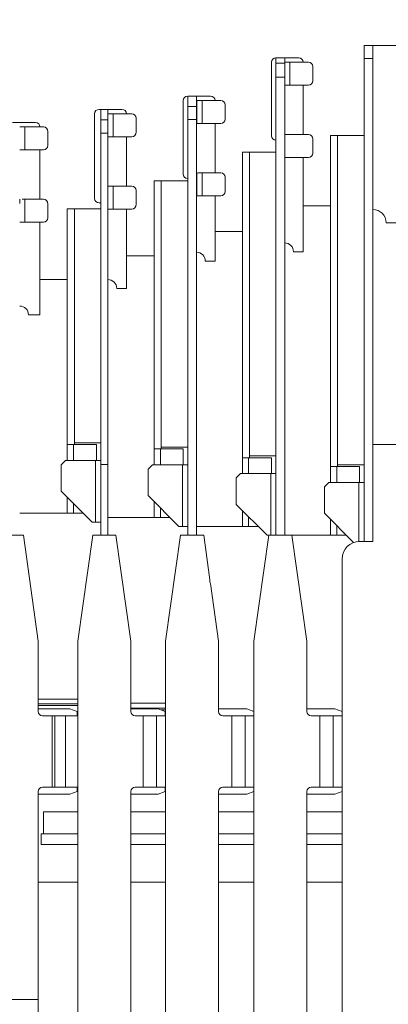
# Model space of a CAD drawing. Extents: x 0 to 59450, y 0 to 42050.
# Tile 51 of 256: x 7063 to 7481, y 20295 to 21412. Entities that reach past the tile are written whole.
import ezdxf

# ---------------------------------------------------------------- set-up
doc = ezdxf.new("R2010")
doc.units = 0
doc.header["$LTSCALE"] = 20
doc.header["$MEASUREMENT"] = 0
doc.layers.get('0').update_dxf_attribs({"linetype": 'CONTINUOUS'})
doc.layers.get('Defpoints').update_dxf_attribs({"linetype": 'CONTINUOUS'})
doc.layers.add('DXF0', color=7, linetype='CONTINUOUS')
doc.dimstyles.new('DXF001', dxfattribs={"dimtxt": 3.1, "dimasz": 2, "dimexe": 2, "dimexo": 0.8, "dimgap": 0.09, "dimtad": 1, "dimdsep": 46, "dimtxsty": 'STANDARD', "dimcen": 0.09, "dimazin": 2, "dimtfac": 0.645161, "dimtdec": 4, "dimtmove": 0, "dimatfit": 3, "dimfxl": 1, "dimtvp": 0.66129, "dimtolj": 1, "dimtzin": 0, "dimarcsym": 0})

# ---------------------------------------------------------------- blocks, each defined once
blk = doc.blocks.new('_OPEN')
at = {"color": 0, "linetype": 'ByBlock', "lineweight": -2}
for p, q in [((-1, 0.166667), (0, 0)), ((0, 0), (-1, -0.166667)), ((0, 0), (-1, 0))]:
    blk.add_line(p, q, dxfattribs=at)
blk = doc.blocks.new('*D17')
at = {"layer": 'Defpoints', "color": 0, "linetype": 'Continuous'}
for p in [(18819.9, 22372.8), (18819.9, 21029.5), (6469.9, 20984.5)]:
    blk.add_point(p, dxfattribs=at)
at = {"layer": 'DXF0', "color": 0, "linetype": 'Continuous', "lineweight": -2}
for p, q in [((6469.9, 20985.3), (6469.9, 22374.8)), ((18819.9, 21030.3), (18819.9, 22374.8)), ((6471.9, 22372.8), (18817.9, 22372.8))]:
    blk.add_line(p, q, dxfattribs=at)
at = {"layer": 'DXF0', "color": 0, "linetype": 'Continuous', "lineweight": -2, "xscale": 2, "yscale": 2, "zscale": 2, "rotation": 180}
blk.add_blockref('_OPEN', (6469.9, 22372.8), dxfattribs=at)
at = {"layer": 'DXF0', "color": 0, "linetype": 'Continuous', "lineweight": -2, "xscale": 2, "yscale": 2, "zscale": 2}
blk.add_blockref('_OPEN', (18819.9, 22372.8), dxfattribs=at)
at = {"layer": 'DXF0', "color": 0, "linetype": 'Continuous', "lineweight": 13, "insert": (12644.9, 22422.9), "char_height": 100, "attachment_point": 5}
blk.add_mtext('\\A1;12350', dxfattribs=at)

msp = doc.modelspace()

# ---------------------------------------------------------------- linework, layer by layer
at = {"color": 3, "linetype": 'Continuous', "lineweight": 13}
for p, q in [((7463.435, 21382.52), (7453.435, 21382.52)), ((7453.435, 21382.52), (7453.435, 21367.836)), ((7463.435, 21367.836), (7463.435, 21382.52)), ((7463.435, 21382.52), (7543.435, 21382.52)), ((7348.435, 21363.52), (7348.435, 21307.872)), ((7353.435, 21368.52), (7353.435, 21362.555)), ((7379.435, 21368.52), (7353.435, 21368.52)), ((7353.435, 21362.555), (7353.435, 21346.48)), ((7363.435, 21362.555), (7353.435, 21362.555)), ((7363.435, 21362.555), (7363.435, 21368.52)), ((7363.435, 21346.48), (7363.435, 21362.555)), ((7369.445, 21363.517), (7363.445, 21363.517)), ((7390.445, 21363.517), (7369.445, 21363.517)), ((7369.445, 21337.517), (7369.445, 21363.517)), ((7384.435, 21363.517), (7384.435, 21363.52)), ((7395.445, 21342.517), (7395.445, 21358.517)), ((7453.435, 21367.836), (7453.435, 20841.254)), ((7463.435, 21367.836), (7453.435, 21367.836)), ((7463.435, 20841.254), (7463.435, 21367.836)), ((7353.435, 21346.48), (7353.435, 20876.308)), ((7353.435, 21346.48), (7363.435, 21346.48)), ((7363.435, 20876.308), (7363.435, 21346.48)), ((7363.445, 21337.517), (7369.445, 21337.517)), ((7369.445, 21337.517), (7390.445, 21337.517)), ((7384.435, 21302.02), (7384.435, 21337.517)), ((7279.435, 21325.02), (7253.435, 21325.02)), ((7253.435, 21313.246), (7253.435, 21325.02)), ((7263.435, 21325.02), (7263.435, 21313.246)), ((7248.435, 21320.02), (7248.435, 21244.17)), ((7269.945, 21320.017), (7263.945, 21320.017)), ((7263.945, 21320.017), (7263.945, 21294.017)), ((7290.945, 21320.017), (7269.945, 21320.017)), ((7269.945, 21294.017), (7269.945, 21320.017)), ((7284.435, 21320.017), (7284.435, 21320.02)), ((7295.945, 21299.017), (7295.945, 21315.017)), ((7147.935, 21228.038), (7147.935, 21305.02)), ((7152.935, 21310.02), (7178.935, 21310.02)), ((7154.935, 21310.02), (7154.935, 21298.313)), ((7162.935, 21298.313), (7162.935, 21310.02)), ((7168.945, 21305.017), (7162.945, 21305.017)), ((7189.945, 21305.017), (7168.945, 21305.017)), ((7168.945, 21279.017), (7168.945, 21305.017)), ((7183.935, 21305.016), (7183.935, 21305.02)), ((7253.435, 21298.575), (7253.435, 21313.246)), ((7253.435, 21313.246), (7263.435, 21313.246)), ((7263.435, 21313.246), (7263.435, 21298.575)), ((7348.435, 21307.872), (7348.435, 21280.02)), ((7054.935, 21295.02), (7080.935, 21295.02)), ((7154.935, 21298.313), (7154.935, 21282.874)), ((7154.935, 21298.313), (7162.935, 21298.313)), ((7162.935, 21282.874), (7162.935, 21298.313)), ((7194.945, 21284.017), (7194.945, 21300.017)), ((7253.435, 21298.575), (7253.435, 20906.708)), ((7263.435, 21298.575), (7253.435, 21298.575)), ((7263.435, 20906.708), (7263.435, 21298.575)), ((7263.945, 21294.017), (7269.945, 21294.017)), ((7269.945, 21294.017), (7290.945, 21294.017)), ((7284.435, 21238.195), (7284.435, 21294.017)), ((7384.435, 21281.502), (7384.435, 21302.02)), ((7068.945, 21290.017), (7062.945, 21290.017)), ((7089.945, 21290.017), (7068.945, 21290.017)), ((7068.945, 21264.017), (7068.945, 21290.017)), ((7085.935, 21290.02), (7085.935, 21290.015)), ((7094.945, 21269.017), (7094.945, 21285.017)), ((7154.935, 21282.874), (7154.935, 20926.04)), ((7154.935, 21282.874), (7162.935, 21282.874)), ((7162.935, 20926.04), (7162.935, 21282.874)), ((7369.445, 21281.502), (7363.445, 21281.502)), ((7390.445, 21281.502), (7369.445, 21281.502)), ((7415.435, 21280.52), (7423.435, 21280.52)), ((7415.435, 21280.52), (7415.435, 20997.02)), ((7423.435, 21280.52), (7453.435, 21280.52)), ((7423.435, 20997.02), (7423.435, 21280.52)), ((7162.945, 21279.017), (7168.945, 21279.017)), ((7168.945, 21279.017), (7189.945, 21279.017)), ((7183.935, 21231.682), (7183.935, 21279.017)), ((7395.445, 21260.502), (7395.445, 21276.502)), ((7062.945, 21264.017), (7068.945, 21264.017)), ((7068.945, 21264.017), (7089.945, 21264.017)), ((7085.935, 21264.017), (7085.935, 21215.006)), ((7315.435, 21261.52), (7323.435, 21261.52)), ((7315.435, 20977.02), (7315.435, 21261.52)), ((7323.435, 21261.52), (7353.435, 21261.52)), ((7323.435, 21261.52), (7323.435, 20977.02)), ((7363.445, 21255.502), (7369.445, 21255.502)), ((7369.445, 21255.502), (7390.445, 21255.502)), ((7384.435, 21148.52), (7384.435, 21255.502)), ((7248.435, 21244.17), (7248.435, 21236.52)), ((7263.945, 21237.315), (7263.945, 21212.002)), ((7264.291, 21237.222), (7264.269, 21237.221)), ((7269.945, 21238.002), (7264.404, 21238.002)), ((7290.945, 21238.002), (7269.945, 21238.002)), ((7269.945, 21212.002), (7269.945, 21238.002)), ((7147.935, 21209.02), (7147.935, 21228.038)), ((7154.679, 21227.731), (7154.684, 21227.728)), ((7183.935, 21223.001), (7183.935, 21231.682)), ((7215.435, 21229.02), (7223.435, 21229.02)), ((7215.435, 21229.02), (7215.435, 20987.02)), ((7223.435, 21229.02), (7253.435, 21229.02)), ((7223.435, 20987.02), (7223.435, 21229.02)), ((7295.945, 21217.002), (7295.945, 21233.002)), ((7085.935, 21215.006), (7085.935, 21208)), ((7168.945, 21223.002), (7162.945, 21223.002)), ((7189.945, 21223.002), (7168.945, 21223.002)), ((7168.945, 21197.002), (7168.945, 21223.002)), ((7194.945, 21202.002), (7194.945, 21218.002)), ((7062.945, 21207.985), (7062.945, 21203.321)), ((7068.945, 21208.002), (7065.904, 21208.002)), ((7089.945, 21208.002), (7068.945, 21208.002)), ((7068.945, 21182.002), (7068.945, 21208.002)), ((7094.945, 21187.002), (7094.945, 21203.002)), ((7154.936, 21204.02), (7152.935, 21204.02)), ((7263.945, 21212.002), (7269.945, 21212.002)), ((7269.945, 21212.002), (7290.945, 21212.002)), ((7284.435, 21138.02), (7284.435, 21212.002)), ((7116.935, 21197.02), (7124.935, 21197.02)), ((7116.935, 21197.02), (7116.935, 20992.02)), ((7124.935, 21197.02), (7154.935, 21197.02)), ((7124.935, 20992.02), (7124.935, 21197.02)), ((7162.945, 21197.002), (7168.945, 21197.002)), ((7168.945, 21197.002), (7189.945, 21197.002)), ((7183.935, 21107.02), (7183.935, 21197.002)), ((7415.435, 21200.52), (7384.435, 21200.52)), ((7062.945, 21182.002), (7068.945, 21182.002)), ((7068.945, 21182.002), (7089.945, 21182.002)), ((7085.935, 21182.002), (7085.935, 21077.02)), ((7508.435, 21181.52), (7478.435, 21181.52)), ((7284.435, 21171.52), (7315.435, 21171.52)), ((7373.435, 21148.52), (7384.435, 21148.52)), ((7215.435, 21144.02), (7183.934, 21144.02)), ((7273.435, 21138.02), (7284.435, 21138.02)), ((7116.935, 21117.02), (7085.936, 21117.02)), ((7183.935, 21107.02), (7172.935, 21107.02)), ((7085.935, 21077.02), (7072.935, 21077.02)), ((7116.935, 20930.02), (7116.935, 20992.02)), ((7124.935, 20992.02), (7124.935, 20930.02)), ((7415.435, 20905.02), (7415.435, 20997.02)), ((7423.435, 20997.02), (7423.435, 20905.02)), ((7215.435, 20925.02), (7215.435, 20987.02)), ((7223.435, 20987.02), (7223.435, 20925.02)), ((7315.435, 20915.02), (7315.435, 20977.02)), ((7323.435, 20977.02), (7323.435, 20915.02)), ((7116.935, 20930.02), (7124.935, 20930.02)), ((7116.935, 20912.02), (7116.935, 20930.02)), ((7123.935, 20912.02), (7123.935, 20930.02)), ((7154.935, 20932.02), (7124.935, 20932.02)), ((7149.935, 20930.02), (7124.935, 20930.02)), ((7149.935, 20930.02), (7149.935, 20912.02)), ((7154.935, 20907.291), (7154.935, 20926.04)), ((7162.935, 20926.04), (7162.935, 20907.291)), ((7223.435, 20925.02), (7215.435, 20925.02)), ((7215.435, 20907.02), (7215.435, 20925.02)), ((7222.435, 20907.02), (7222.435, 20925.02)), ((7253.435, 20927.02), (7223.435, 20927.02)), ((7248.435, 20925.02), (7223.436, 20925.02)), ((7248.435, 20925.02), (7248.435, 20907.02)), ((7463.435, 20930.12), (7763.435, 20930.12)), ((7109.935, 20907.02), (7114.935, 20912.02)), ((7136.338, 20912.02), (7114.935, 20912.02)), ((7149.061, 20912.02), (7136.338, 20912.02)), ((7154.935, 20912.02), (7149.061, 20912.02)), ((7149.061, 20912.02), (7149.061, 20842.02)), ((7323.435, 20915.02), (7315.435, 20915.02)), ((7315.435, 20897.02), (7315.435, 20915.02)), ((7322.435, 20915.02), (7322.435, 20897.02)), ((7353.435, 20917.02), (7323.435, 20917.02)), ((7323.435, 20915.02), (7348.435, 20915.02)), ((7348.435, 20915.02), (7348.435, 20897.02)), ((7109.935, 20898.423), (7109.935, 20907.02)), ((7154.935, 20907.291), (7154.935, 20827.02)), ((7162.935, 20907.291), (7154.935, 20907.291)), ((7162.935, 20827.02), (7162.935, 20907.291)), ((7208.435, 20902.02), (7213.435, 20907.02)), ((7208.435, 20881.955), (7208.435, 20902.02)), ((7222.032, 20907.02), (7213.435, 20907.02)), ((7247.561, 20907.02), (7222.032, 20907.02)), ((7253.435, 20907.02), (7247.561, 20907.02)), ((7247.561, 20907.02), (7247.561, 20837.02)), ((7253.435, 20906.708), (7253.435, 20886.421)), ((7263.435, 20886.421), (7263.435, 20906.708)), ((7415.435, 20905.02), (7423.435, 20905.02)), ((7415.435, 20887.02), (7415.435, 20905.02)), ((7422.435, 20887.02), (7422.435, 20905.02)), ((7453.435, 20907.02), (7423.435, 20907.02)), ((7448.435, 20905.02), (7423.435, 20905.02)), ((7448.435, 20905.02), (7448.435, 20887.02)), ((7109.935, 20877.02), (7109.935, 20898.423)), ((7308.435, 20892.02), (7313.435, 20897.02)), ((7308.435, 20870.617), (7308.435, 20892.02)), ((7334.838, 20897.02), (7313.435, 20897.02)), ((7347.561, 20897.02), (7334.838, 20897.02)), ((7353.435, 20897.02), (7347.561, 20897.02)), ((7347.561, 20897.02), (7347.561, 20827.02)), ((7208.435, 20872.02), (7208.435, 20881.955)), ((7253.435, 20827.02), (7253.435, 20886.421)), ((7263.435, 20886.421), (7263.435, 20827.02)), ((7408.435, 20882.02), (7413.435, 20887.02)), ((7408.435, 20852.02), (7408.435, 20882.02)), ((7447.561, 20887.02), (7413.435, 20887.02)), ((7453.435, 20887.02), (7447.561, 20887.02)), ((7447.561, 20887.02), (7447.561, 20820.045)), ((7144.935, 20842.02), (7109.935, 20877.02)), ((7116.935, 20852.02), (7116.935, 20870.021)), ((7243.435, 20837.02), (7208.435, 20872.02)), ((7308.435, 20862.02), (7308.435, 20870.617)), ((7353.435, 20876.308), (7353.435, 20867.434)), ((7353.435, 20867.434), (7353.435, 20827.02)), ((7363.435, 20867.434), (7363.435, 20876.308)), ((7363.435, 20827.02), (7363.435, 20867.434)), ((7123.935, 20852.02), (7123.935, 20863.021)), ((7215.435, 20847.02), (7215.435, 20865.019)), ((7222.435, 20847.02), (7222.435, 20858.019)), ((7343.435, 20827.02), (7308.435, 20862.02)), ((7116.934, 20852.02), (7062.935, 20852.02)), ((7116.935, 20852.02), (7123.934, 20852.02)), ((7123.935, 20852.02), (7134.937, 20852.02)), ((7215.435, 20847.02), (7162.935, 20847.02)), ((7222.435, 20847.02), (7215.435, 20847.02)), ((7222.435, 20847.02), (7233.434, 20847.02)), ((7315.435, 20837.02), (7315.435, 20855.02)), ((7322.435, 20848.02), (7322.435, 20837.02)), ((7441.596, 20818.859), (7408.435, 20852.02)), ((7415.435, 20827.02), (7415.435, 20845.02)), ((7149.061, 20842.02), (7144.935, 20842.02)), ((7149.061, 20842.02), (7154.935, 20842.02)), ((7247.561, 20837.02), (7243.435, 20837.02)), ((7247.561, 20837.02), (7253.435, 20837.02)), ((7315.434, 20837.02), (7263.434, 20837.02)), ((7322.434, 20837.02), (7315.435, 20837.02)), ((7322.435, 20837.02), (7333.437, 20837.02)), ((7422.435, 20827.02), (7422.435, 20838.02)), ((7453.435, 20841.254), (7453.435, 20820.065)), ((7463.435, 20820.065), (7463.435, 20841.254)), ((7050.8, 20827.02), (7067.07, 20827.02)), ((7083.935, 20707.02), (7067.07, 20827.02)), ((7145.8, 20827.02), (7128.935, 20707.02)), ((7145.8, 20827.02), (7172.07, 20827.02)), ((7188.935, 20707.02), (7172.07, 20827.02)), ((7228.435, 20707.02), (7245.3, 20827.02)), ((7245.3, 20827.02), (7271.57, 20827.02)), ((7271.57, 20827.02), (7278.667, 20776.525)), ((7345.3, 20827.02), (7328.435, 20707.02)), ((7345.3, 20827.02), (7343.435, 20827.02)), ((7345.3, 20827.02), (7371.57, 20827.02)), ((7388.435, 20707.02), (7371.57, 20827.02)), ((7415.435, 20827.02), (7371.572, 20827.02)), ((7415.435, 20827.02), (7422.433, 20827.02)), ((7422.435, 20827.02), (7433.434, 20827.02)), ((7448.435, 20820.065), (7453.435, 20820.065)), ((7453.435, 20820.065), (7463.435, 20820.065)), ((7428.435, 20064.12), (7428.435, 20800.065)), ((7279.266, 20772.26), (7288.435, 20707.02)), ((7083.935, 20627.345), (7083.935, 20707.02)), ((7128.935, 20707.02), (7128.935, 20283.282)), ((7188.935, 20707.02), (7188.935, 20627.345)), ((7228.435, 20269.82), (7228.435, 20707.02)), ((7288.435, 20707.02), (7288.435, 20627.345)), ((7328.435, 20707.02), (7328.435, 20212.738)), ((7388.435, 20627.345), (7388.435, 20707.02)), ((7083.935, 20641.055), (7128.935, 20641.055)), ((7128.933, 20636.02), (7083.935, 20636.02)), ((7128.936, 20634.02), (7083.936, 20634.02)), ((7188.935, 20636.474), (7228.435, 20636.474)), ((7083.935, 20630.345), (7119.935, 20630.345)), ((7102.935, 20622.345), (7088.935, 20622.345)), ((7099.935, 20541.345), (7099.935, 20622.345)), ((7114.935, 20622.345), (7102.935, 20622.345)), ((7102.935, 20541.345), (7102.935, 20622.345)), ((7114.935, 20622.345), (7127.935, 20622.345)), ((7114.935, 20622.345), (7114.935, 20541.345)), ((7119.935, 20630.345), (7127.935, 20627.345)), ((7127.935, 20627.345), (7127.935, 20622.345)), ((7228.435, 20631.02), (7188.936, 20631.02)), ((7188.936, 20630.345), (7219.935, 20630.345)), ((7193.935, 20622.345), (7202.935, 20622.345)), ((7217.935, 20622.345), (7202.935, 20622.345)), ((7202.935, 20622.345), (7202.935, 20541.345)), ((7217.935, 20622.345), (7217.935, 20541.345)), ((7217.935, 20622.345), (7227.935, 20622.345)), ((7219.935, 20630.345), (7227.935, 20627.345)), ((7228.436, 20629.02), (7223.469, 20629.02)), ((7227.935, 20627.345), (7227.935, 20622.345)), ((7288.435, 20630.345), (7320.435, 20630.345)), ((7293.435, 20622.345), (7303.435, 20622.345)), ((7318.435, 20622.345), (7303.435, 20622.345)), ((7303.435, 20622.345), (7303.435, 20541.345)), ((7318.435, 20622.345), (7318.435, 20541.345)), ((7318.436, 20622.345), (7328.435, 20622.345)), ((7320.435, 20630.345), (7328.435, 20627.345)), ((7388.435, 20630.345), (7420.435, 20630.345)), ((7403.435, 20622.345), (7393.435, 20622.345)), ((7403.435, 20541.345), (7403.435, 20622.345)), ((7418.435, 20622.345), (7403.435, 20622.345)), ((7418.435, 20622.345), (7418.435, 20541.345)), ((7418.435, 20622.345), (7428.435, 20622.345)), ((7420.435, 20630.345), (7428.435, 20627.345)), ((7083.935, 20300.679), (7083.935, 20536.345)), ((7119.935, 20533.345), (7083.935, 20533.345)), ((7088.935, 20541.345), (7102.935, 20541.345)), ((7114.935, 20541.345), (7102.935, 20541.345)), ((7127.935, 20541.345), (7114.935, 20541.345)), ((7127.935, 20536.345), (7119.935, 20533.345)), ((7127.935, 20541.345), (7127.935, 20536.345)), ((7188.935, 20283.282), (7188.935, 20536.345)), ((7219.935, 20533.345), (7188.935, 20533.345)), ((7202.935, 20541.345), (7193.935, 20541.345)), ((7217.935, 20541.345), (7202.935, 20541.345)), ((7227.935, 20541.345), (7217.935, 20541.345)), ((7227.935, 20536.345), (7219.935, 20533.345)), ((7227.935, 20541.345), (7227.935, 20536.345)), ((7288.435, 20536.345), (7288.435, 20269.82)), ((7320.435, 20533.345), (7288.435, 20533.345)), ((7303.435, 20541.345), (7293.435, 20541.345)), ((7318.435, 20541.345), (7303.435, 20541.345)), ((7328.435, 20541.345), (7318.436, 20541.345)), ((7328.435, 20536.345), (7320.435, 20533.345)), ((7388.435, 20212.738), (7388.435, 20536.345)), ((7420.435, 20533.345), (7388.435, 20533.345)), ((7393.435, 20541.345), (7403.435, 20541.345)), ((7418.435, 20541.345), (7403.435, 20541.345)), ((7428.435, 20541.345), (7418.435, 20541.345)), ((7428.435, 20536.345), (7420.435, 20533.345)), ((7089.935, 20513.345), (7089.935, 20488.345)), ((7096.935, 20513.345), (7089.935, 20513.345)), ((7120.935, 20513.345), (7096.935, 20513.345)), ((7128.935, 20513.345), (7120.935, 20513.345)), ((7195.435, 20513.345), (7188.935, 20513.345)), ((7219.435, 20513.345), (7195.435, 20513.345)), ((7228.435, 20513.345), (7219.435, 20513.345)), ((7295.435, 20513.345), (7288.435, 20513.345)), ((7319.435, 20513.345), (7295.435, 20513.345)), ((7328.435, 20513.345), (7319.435, 20513.345)), ((7428.435, 20513.533), (7388.435, 20513.533)), ((7089.935, 20488.345), (7087.15, 20488.345)), ((7087.15, 20488.345), (7087.15, 20476.345)), ((7089.935, 20488.345), (7096.935, 20488.345)), ((7096.935, 20488.345), (7120.935, 20488.345)), ((7120.935, 20488.345), (7128.935, 20488.345)), ((7128.719, 20488.345), (7128.719, 20476.345)), ((7188.935, 20488.345), (7195.435, 20488.345)), ((7195.435, 20488.345), (7219.435, 20488.345)), ((7219.435, 20488.345), (7228.435, 20488.345)), ((7288.435, 20488.345), (7295.435, 20488.345)), ((7295.435, 20488.345), (7319.435, 20488.345)), ((7319.435, 20488.345), (7328.434, 20488.345)), ((7388.435, 20488.533), (7428.435, 20488.533)), ((7388.435, 20476.533), (7398.043, 20476.533)), ((7398.043, 20476.533), (7418.827, 20476.533)), ((7428.435, 20476.533), (7418.827, 20476.533)), ((7087.15, 20476.345), (7097.543, 20476.345)), ((7097.543, 20476.345), (7118.327, 20476.345)), ((7128.719, 20476.345), (7118.327, 20476.345)), ((7188.935, 20476.345), (7198.043, 20476.345)), ((7198.043, 20476.345), (7218.827, 20476.345)), ((7228.435, 20476.345), (7218.827, 20476.345)), ((7288.435, 20476.345), (7298.043, 20476.345)), ((7298.043, 20476.345), (7318.827, 20476.345)), ((7328.435, 20476.345), (7318.827, 20476.345)), ((7083.936, 20433.52), (7128.936, 20433.52)), ((7188.935, 20433.52), (7228.436, 20433.52)), ((7288.435, 20433.52), (7328.434, 20433.52)), ((7428.435, 20433.52), (7388.435, 20433.52)), ((7033.935, 20300.679), (7083.935, 20300.679)), ((7083.935, 20258.253), (7083.935, 20300.679))]:
    msp.add_line(p, q, dxfattribs=at)
for centre, radius, start, end in [((7353.435, 21363.52), 5, 90, 180), ((7379.435, 21363.52), 5, 0, 90), ((7390.435, 21358.52), 5, 89.885318, 90), ((7390.445, 21358.517), 5, 0, 90), ((7390.445, 21342.517), 5, 270, 360), ((7253.435, 21320.02), 5, 90, 180), ((7279.435, 21320.02), 5, 0, 90), ((7290.945, 21315.017), 5, 0, 90), ((7152.935, 21305.02), 5, 90, 180), ((7178.935, 21305.02), 5, 0, 90), ((7189.945, 21300.017), 5, 0, 90), ((7080.935, 21290.02), 5, 0, 90), ((7290.945, 21299.017), 5, 270, 360), ((7089.935, 21285.02), 5, 89.885318, 90), ((7089.945, 21285.017), 5, 0, 90), ((7189.945, 21284.017), 5, 270, 360), ((7390.445, 21276.502), 5, 0, 90), ((7353.435, 21280.02), 5, 180, 270), ((7089.945, 21269.017), 5, 270, 360), ((7390.445, 21260.502), 5, 270, 360), ((7253.435, 21236.52), 5, 180, 270), ((7262.163, 21235.678), 2.183, 52.773687, 54.324467), ((7263.057, 21236.777), 0.768, 52.957444, 56.2811), ((7263.077, 21236.683), 0.834, 55.97095, 57.909844), ((7261.937, 21234.553), 3.247, 59.973734, 60.349699), ((7263.076, 21236.468), 1.019, 60.215872, 61.532358), ((7263.213, 21236.645), 0.799, 60.695451, 62.474562), ((7263.192, 21236.493), 0.943, 62.655701, 64.106901), ((7263.198, 21236.384), 1.038, 64.394433, 65.676131), ((7263.267, 21236.426), 0.972, 65.621866, 66.986113), ((7263.316, 21236.429), 0.95, 66.866196, 68.257285), ((7263.346, 21236.379), 0.985, 68.289468, 69.617494), ((7263.383, 21236.342), 1.007, 69.719511, 71.006925), ((7263.424, 21236.314), 1.02, 71.208622, 72.47007), ((7263.457, 21236.284), 1.039, 72.212749, 73.446128), ((7263.496, 21236.24), 1.07, 73.736129, 74.925733), ((7263.528, 21236.2), 1.1, 74.759644, 75.911433), ((7263.569, 21236.15), 1.138, 76.313022, 77.420624), ((7263.597, 21236.103), 1.178, 77.101655, 78.169168), ((7263.635, 21236.044), 1.229, 78.411892, 79.430925), ((7263.669, 21235.984), 1.281, 79.479833, 80.455518), ((7263.697, 21235.911), 1.349, 80.287128, 81.212191), ((7263.74, 21235.838), 1.414, 81.616664, 82.496392), ((7263.763, 21235.746), 1.502, 82.169749, 82.997043), ((7263.802, 21235.653), 1.59, 83.246182, 84.026682), ((7263.834, 21235.533), 1.706, 84.068172, 84.795145), ((7263.869, 21235.412), 1.823, 84.883531, 85.56277), ((7263.905, 21235.252), 1.981, 85.705858, 86.330776), ((7263.935, 21235.084), 2.146, 86.261025, 86.837821), ((7263.965, 21234.861), 2.367, 86.818017, 87.34054), ((7264.011, 21234.614), 2.611, 87.639143, 88.11277), ((7264.033, 21234.264), 2.961, 87.932455, 88.350069), ((7264.073, 21233.889), 3.335, 88.48674, 88.857464), ((7264.101, 21233.372), 3.851, 88.777126, 89.0981), ((7264.151, 21232.573), 4.649, 89.335829, 89.601693), ((7264.185, 21230.762), 6.46, 89.63872, 89.83003), ((7264.237, 21229.893), 7.329, 89.915684, 90.084316), ((7264.258, 21230.788), 6.433, 89.903993, 90.096007), ((7290.945, 21233.002), 5, 0, 90), ((7153.533, 21225.779), 2.264, 59.273047, 59.436897), ((7153.372, 21225.42), 2.655, 60.097326, 60.236141), ((7153.539, 21225.753), 2.283, 59.408196, 59.571329), ((7153.949, 21226.396), 1.521, 60.133613, 60.376625), ((7154.122, 21226.646), 1.219, 61.010848, 61.312886), ((7154.199, 21226.799), 1.047, 60.296365, 60.65166), ((7154.283, 21226.906), 0.913, 61.1302, 61.535662), ((7154.357, 21227.001), 0.794, 62.050151, 62.515511), ((7154.4, 21227.067), 0.716, 62.106438, 62.624032), ((7154.439, 21227.124), 0.647, 62.240925, 62.816465), ((7154.488, 21227.165), 0.589, 63.91725, 64.544095), ((7154.515, 21227.203), 0.543, 64.080347, 64.765071), ((7154.537, 21227.232), 0.507, 64.168913, 64.904397), ((7154.573, 21227.257), 0.469, 65.964323, 66.756683), ((7154.59, 21227.277), 0.444, 66.080462, 66.922406), ((7154.62, 21227.297), 0.414, 67.848224, 68.74568), ((7154.634, 21227.31), 0.397, 68.018527, 68.963797), ((7154.654, 21227.324), 0.377, 68.995716, 69.994325), ((7154.677, 21227.334), 0.36, 70.794284, 71.838318), ((7154.688, 21227.345), 0.346, 70.935455, 72.030241), ((7154.708, 21227.351), 0.334, 72.749122, 73.885557), ((7154.723, 21227.358), 0.323, 73.723511, 74.905812), ((7154.742, 21227.363), 0.313, 75.519748, 76.740879), ((7154.751, 21227.368), 0.306, 75.680084, 76.94615), ((7154.768, 21227.371), 0.3, 77.429356, 78.723652), ((7154.785, 21227.371), 0.296, 79.215171, 80.535485), ((7154.797, 21227.375), 0.29, 80.143956, 81.504899), ((7154.814, 21227.383), 0.28, 81.866973, 83.29148), ((7154.825, 21227.374), 0.288, 82.745477, 84.140629), ((7154.838, 21227.352), 0.308, 84.460302, 85.769293), ((7154.856, 21227.379), 0.28, 86.093041, 87.573633), ((7154.873, 21227.42), 0.238, 87.572226, 89.384889), ((7154.882, 21227.353), 0.305, 88.5276, 89.865331), ((7154.893, 21226.68), 0.978, 89.809965, 90.190035), ((7154.915, 21227.409), 0.25, 92.351185, 94.319101), ((7154.934, 21227.428), 0.233, 93.792373, 97.152049), ((7155.005, 21227.002), 0.664, 95.888693, 97.449532), ((7189.945, 21218.002), 5, 0, 90), ((7290.945, 21217.002), 5, 270, 360), ((7089.935, 21203.005), 5, 89.885318, 90), ((7089.945, 21203.002), 5, 0, 90), ((7152.935, 21209.02), 5, 180, 270), ((7189.945, 21202.002), 5, 270, 360), ((7463.435, 21181.52), 15, 0, 90), ((7089.945, 21187.002), 5, 270, 360), ((7363.435, 21148.52), 10, 0, 90), ((7263.435, 21138.02), 10, 0, 90), ((7162.935, 21107.02), 10, 0, 90), ((7062.935, 21077.02), 10, 0, 90), ((7448.435, 20800.065), 20, 90, 180), ((7283.435, 20775.02), 5, 162.4868, 213.5132), ((7088.935, 20627.345), 5, 180, 270), ((7193.935, 20627.345), 5, 180, 270), ((7293.435, 20627.345), 5, 180, 270), ((7393.435, 20627.345), 5, 180, 270), ((7088.935, 20536.345), 5, 90, 180), ((7193.935, 20536.345), 5, 90, 180), ((7293.435, 20536.345), 5, 90, 180), ((7393.435, 20536.345), 5, 90, 180)]:
    msp.add_arc(centre, radius, start, end, dxfattribs=at)

# ---------------------------------------------------------------- dimensions: what is measured, and where the dimension line sits
at = {"layer": 'DXF0', "color": 7, "linetype": 'Continuous', "lineweight": 13}
dim = msp.add_linear_dim(base=(18819.935, 22372.831), p1=(6469.935, 20984.52), p2=(18819.935, 21029.52), dimstyle='DXF001', override={"dimtxt": 100, "dimasz": 2, "dimblk1": 'OPEN', "dimblk2": 'OPEN', "dimsah": 1}, dxfattribs=at)
dim.commit()
dim.dimension.update_dxf_attribs({"geometry": '*D17', "text_midpoint": (12644.935, 22422.921)})

doc.saveas('drawing.dxf')
